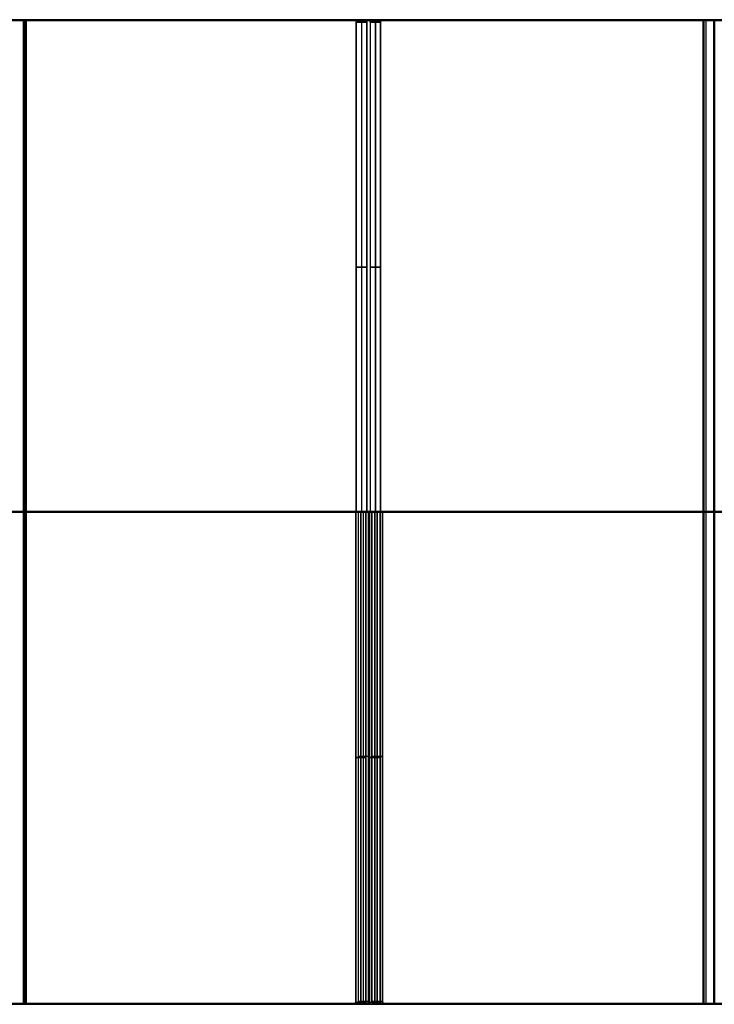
# Model space of a CAD drawing. Header units: millimetres. Extents: x -143 to 140, y -54 to 46.
# Tile 2 of 4: x -73 to -2, y -54 to 46. Entities that reach past the tile are written whole.
import ezdxf

# ---------------------------------------------------------------- set-up
doc = ezdxf.new("R2010")
doc.units = ezdxf.units.MM
doc.layers.add('1', color=18, linetype='Continuous', true_color=0x000000)

msp = doc.modelspace()

# ---------------------------------------------------------------- linework, layer by layer
at = {"layer": '1', "color": 253, "true_color": 0x98aaaf}
for p, q in [((-72.21, -53.68, 354.18), (-72.21, 46.32, 354.18)), ((-72.18, 46.32, 426.73), (-72.18, -53.68, 426.73)), ((-72.16, -53.68, 284.21), (-72.16, 46.32, 284.21)), ((-72.13, 46.32, 211.66), (-72.13, -53.68, 211.66)), ((-71.97, -53.61, 69.11), (-71.97, 46.39, 69.11)), ((-71.94, 46.39, 141.66), (-71.94, -53.61, 141.66)), ((-55.52, 46.32, 373), (-53.4, 46.32, 373)), ((-55.49, 46.32, 407.91), (-53.37, 46.32, 407.91)), ((-55.28, 46.39, 87.93), (-53.15, 46.39, 87.93)), ((-55.25, 46.39, 122.85), (-53.13, 46.39, 122.85)), ((-37.87, 46.12, 248.86), (-37.87, -3.68, 248.86)), ((-37.84, 46.12, 247.01), (-37.84, -3.68, 247.01)), ((-36.45, 46.12, 247.45), (-36.45, -3.68, 247.45)), ((-36.43, 46.12, 248.42), (-36.43, -3.68, 248.42)), ((-19.94, 46.32, 229.87), (-17.82, 46.32, 229.87)), ((-19.91, 46.32, 266), (-17.79, 46.32, 266)), ((-2.03, 46.32, 424.36), (-2.03, 46.32, 425.86)), ((-2, 46.32, 355.05), (-2, 46.32, 356.55)), ((-38.4, 21.22, 248.33), (-37.34, 21.22, 249.39)), ((-37.31, 21.22, 246.48), (-38.37, 21.22, 247.54)), ((-35.92, 21.22, 247.98), (-36.99, 21.22, 246.91)), ((-36.96, 21.22, 248.95), (-35.9, 21.22, 247.89)), ((-143.45, -3.68, 285.07), (-38.46, -3.68, 390.06)), ((-38.4, -3.68, 248.33), (-143.39, -3.68, 353.32)), ((-143.2, -3.61), (-38.21, -3.61, 104.99)), ((-37.4, -3.68, 389), (-142.39, -3.68, 284.01)), ((-142.33, -3.68, 354.38), (-37.34, -3.68, 249.39)), ((-37.15, -3.61, 103.93), (-142.14, -3.61, -1.06)), ((-108.06, -3.68, 460.49), (-3.07, -3.68, 355.5)), ((-3.02, -3.68, 282.89), (-108.01, -3.68, 177.9)), ((-107.82, -3.61, 175.42), (-38.18, -3.61, 105.78)), ((-2.01, -3.68, 356.56), (-107, -3.68, 461.55)), ((-106.95, -3.68, 176.84), (-37.31, -3.68, 246.48)), ((-1.77, -3.61, 71.49), (-106.76, -3.61, 176.48)), ((-38.28, -3.68, 390.24), (-36.16, -3.68, 390.24)), ((-38.25, -3.68, 390.68), (-36.13, -3.68, 390.68)), ((-38.22, -3.68, 248.15), (-36.1, -3.68, 248.15)), ((-38.19, -3.68, 247.71), (-36.07, -3.68, 247.71)), ((-38.04, -3.61, 105.17), (-35.91, -3.61, 105.17)), ((-38.01, -3.61, 105.61), (-35.89, -3.61, 105.61)), ((-37.93, -53.48, 389.53), (-37.93, -3.68, 389.53)), ((-37.9, -53.48, 391.38), (-37.9, -3.68, 391.38)), ((-37.68, -3.61, 104.46), (-37.68, -53.41, 104.46)), ((-37.65, -53.41, 106.31), (-37.65, -3.61, 106.31)), ((-37.22, -3.68, 391.3), (-37.22, -3.68, 389.18)), ((-37.19, -3.68, 391.74), (-37.19, -3.68, 389.61)), ((-37.16, -3.68, 247.09), (-37.16, -3.68, 249.21)), ((-37.13, -3.68, 246.65), (-37.13, -3.68, 248.77)), ((-37.04, -3.68, 391.47), (-3.1, -3.68, 425.42)), ((-3.04, -3.68, 212.97), (-36.99, -3.68, 246.91)), ((-36.98, -3.61, 106.23), (-36.98, -3.61, 104.11)), ((-36.95, -3.61, 106.67), (-36.95, -3.61, 104.55)), ((-36.8, -3.61, 106.41), (-2.86, -3.61, 140.35)), ((-36.77, -3.61, 104.37), (-2.83, -3.61, 70.43)), ((-36.51, -53.48, 390.94), (-36.51, -3.68, 390.94)), ((-36.48, -53.48, 389.97), (-36.48, -3.68, 389.97)), ((-36.27, -53.41, 105.88), (-36.27, -3.61, 105.88)), ((-36.24, -53.41, 104.9), (-36.24, -3.61, 104.9)), ((-2.04, -3.68, 424.35), (-35.98, -3.68, 390.41)), ((-35.92, -3.68, 247.98), (-1.98, -3.68, 214.03)), ((-35.9, -3.68, 247.89), (-1.96, -3.68, 281.83)), ((-1.8, -3.61, 139.29), (-35.74, -3.61, 105.34)), ((-2.01, -3.68, 424.35), (102.98, -3.68, 319.36)), ((-38.46, -28.58, 390.06), (-37.4, -28.58, 389)), ((-37.37, -28.58, 391.91), (-38.43, -28.58, 390.85)), ((-37.15, -28.51, 103.93), (-38.21, -28.51, 104.99)), ((-37.12, -28.51, 106.84), (-38.18, -28.51, 105.78)), ((-35.98, -28.58, 390.41), (-37.04, -28.58, 391.47)), ((-37.01, -28.58, 389.44), (-35.95, -28.58, 390.5)), ((-35.74, -28.51, 105.34), (-36.8, -28.51, 106.41)), ((-36.77, -28.51, 104.37), (-35.71, -28.51, 105.43)), ((-55.46, -53.68, 265.39), (-53.34, -53.68, 265.39)), ((-55.43, -53.68, 230.47), (-53.31, -53.68, 230.47)), ((-19.99, -53.68, 408.52), (-17.87, -53.68, 408.52)), ((-19.97, -53.68, 372.39), (-17.84, -53.68, 372.39)), ((-19.75, -53.61, 123.45), (-17.63, -53.61, 123.45)), ((-19.72, -53.61, 87.32), (-17.6, -53.61, 87.32)), ((-2.03, -53.68, 425.86), (-2.03, -53.68, 424.36)), ((-2, -53.68, 356.55), (-2, -53.68, 355.05))]:
    msp.add_line(p, q, dxfattribs=at)
for points in [[(-38.54, 46.32, 248.47), (-90.79, 46.32, 300.72), (-143.04, 46.32, 352.97)], [(-38.51, 46.32, 247.4), (-90.76, 46.32, 195.15), (-143.01, 46.32, 142.9)], [(-141.98, 46.32, 354.03), (-89.73, 46.32, 301.78), (-37.48, 46.32, 249.53)], [(-141.95, 46.32, 141.84), (-89.7, 46.32, 194.09), (-37.45, 46.32, 246.33)], [(-107.95, 46.32, 320.57), (-55.53, 46.32, 372.99), (-3.1, 46.32, 425.42)], [(-107.92, 46.32, 460.35), (-55.5, 46.32, 407.92), (-3.07, 46.32, 355.5)], [(-107.71, 46.39, 35.5), (-55.28, 46.39, 87.92), (-2.86, 46.39, 140.35)], [(-107.68, 46.39, 175.28), (-55.25, 46.39, 122.85), (-2.83, 46.39, 70.43)], [(-2.04, 46.32, 424.35), (-54.46, 46.32, 371.93), (-106.89, 46.32, 319.5)], [(-106.86, 46.32, 461.41), (-54.44, 46.32, 408.98), (-2.01, 46.32, 356.56)], [(-1.8, 46.39, 139.29), (-54.22, 46.39, 86.86), (-106.65, 46.39, 34.44)], [(-106.62, 46.39, 176.34), (-54.19, 46.39, 123.91), (-1.77, 46.39, 71.49)], [(-37.48, 46.32, 249.53), (-38.01, 46.32, 249), (-38.54, 46.32, 248.47)], [(-38.54, 46.32, 248.47), (-38.01, 46.32, 249), (-37.48, 46.32, 249.53)], [(-37.45, 46.32, 246.33), (-37.98, 46.32, 246.86), (-38.51, 46.32, 247.4)], [(-37.84, 46.32, 246.72), (-38.18, 46.32, 247.06), (-38.51, 46.32, 247.4)], [(-38.4, 46.12, 248.33), (-37.87, 46.12, 248.86), (-37.34, 46.12, 249.39)], [(-38.4, -3.68, 248.33), (-38.4, 21.22, 248.33), (-38.4, 46.12, 248.33)], [(-38.4, 46.12, 248.33), (-37.87, 46.12, 248.86), (-37.34, 46.12, 249.39)], [(-38.37, -3.68, 247.54), (-38.37, 21.22, 247.54), (-38.37, 46.12, 247.54)], [(-37.31, 46.12, 246.48), (-37.84, 46.12, 247.01), (-38.37, 46.12, 247.54)], [(-37.34, 46.12, 249.39), (-37.34, 21.22, 249.39), (-37.34, -3.68, 249.39)], [(-37.31, 46.12, 246.48), (-37.31, 21.22, 246.48), (-37.31, -3.68, 246.48)], [(-35.92, 46.12, 247.98), (-36.45, 46.12, 247.45), (-36.99, 46.12, 246.91)], [(-36.99, 46.12, 246.91), (-36.99, 21.22, 246.91), (-36.99, -3.68, 246.91)], [(-36.99, 46.12, 246.91), (-36.45, 46.12, 247.45), (-35.92, 46.12, 247.98)], [(-36.96, 46.12, 248.95), (-36.96, 21.22, 248.95), (-36.96, -3.68, 248.95)], [(-35.9, 46.12, 247.89), (-36.43, 46.12, 248.42), (-36.96, 46.12, 248.95)], [(-35.9, 46.12, 247.89), (-36.43, 46.12, 248.42), (-36.96, 46.12, 248.95)], [(-3.04, 46.32, 212.97), (-19.94, 46.32, 229.87), (-36.84, 46.32, 246.77)], [(-36.84, 46.32, 246.77), (-36.31, 46.32, 247.3), (-35.78, 46.32, 247.83)], [(-36.82, 46.32, 249.09), (-19.92, 46.32, 265.99), (-3.02, 46.32, 282.89)], [(-35.75, 46.32, 248.03), (-36.29, 46.32, 248.56), (-36.82, 46.32, 249.09)], [(-35.92, -3.68, 247.98), (-35.92, 21.22, 247.98), (-35.92, 46.12, 247.98)], [(-35.9, -3.68, 247.89), (-35.9, 21.22, 247.89), (-35.9, 46.12, 247.89)], [(-35.78, 46.32, 247.83), (-18.88, 46.32, 230.93), (-1.98, 46.32, 214.03)], [(-1.96, 46.32, 281.83), (-18.85, 46.32, 264.93), (-35.75, 46.32, 248.03)], [(-3.1, 46.32, 425.42), (-3.1, -3.68, 425.42), (-3.1, -53.68, 425.42)], [(-3.1, -53.68, 425.42), (-3.1, -3.68, 425.42), (-3.1, 46.32, 425.42)], [(-3.07, 46.32, 355.5), (-3.07, -3.68, 355.5), (-3.07, -53.68, 355.5)], [(-3.04, -53.68, 212.97), (-3.04, -3.68, 212.97), (-3.04, 46.32, 212.97)], [(-3.04, 46.32, 212.97), (-3.04, -3.68, 212.97), (-3.04, -53.68, 212.97)], [(-3.02, -53.68, 282.89), (-3.02, -3.68, 282.89), (-3.02, 46.32, 282.89)], [(-2.86, 46.39, 140.35), (-2.86, -3.61, 140.35), (-2.86, -53.61, 140.35)], [(-2.83, 46.39, 70.43), (-2.83, -3.61, 70.43), (-2.83, -53.61, 70.43)], [(-2.04, -53.68, 424.35), (-2.04, -3.68, 424.35), (-2.04, 46.32, 424.35)], [(-2.04, -53.68, 424.35), (-2.04, -3.68, 424.35), (-2.04, 46.32, 424.35)], [(-2.01, 46.32, 356.56), (-2.01, -3.68, 356.56), (-2.01, -53.68, 356.56)], [(-2.01, -53.68, 424.35), (-2.01, -3.68, 424.35), (-2.01, 46.32, 424.35)], [(102.84, 46.32, 319.5), (50.41, 46.32, 371.93), (-2.01, 46.32, 424.35)], [(-1.98, -53.68, 356.56), (-1.98, -3.68, 356.56), (-1.98, 46.32, 356.56)], [(-1.98, 46.32, 356.56), (50.44, 46.32, 408.98), (102.87, 46.32, 461.41)], [(-1.98, 46.32, 214.03), (-1.98, -3.68, 214.03), (-1.98, -53.68, 214.03)], [(-38.46, -3.68, 390.06), (-37.93, -3.68, 389.53), (-37.4, -3.68, 389)], [(-38.46, -3.68, 390.06), (-38.46, -28.58, 390.06), (-38.46, -53.48, 390.06)], [(-37.04, -3.68, 391.47), (-37.75, -3.68, 390.77), (-38.46, -3.68, 390.06)], [(-37.01, -3.68, 389.44), (-37.72, -3.68, 390.15), (-38.43, -3.68, 390.85)], [(-38.43, -3.68, 390.85), (-38.43, -28.58, 390.85), (-38.43, -53.48, 390.85)], [(-38.43, -3.68, 390.85), (-37.9, -3.68, 391.38), (-37.37, -3.68, 391.91)], [(-38.4, -3.68, 248.33), (-37.87, -3.68, 248.86), (-37.34, -3.68, 249.39)], [(-36.99, -3.68, 246.91), (-37.69, -3.68, 247.62), (-38.4, -3.68, 248.33)], [(-36.96, -3.68, 248.95), (-37.66, -3.68, 248.24), (-38.37, -3.68, 247.54)], [(-38.37, -3.68, 247.54), (-37.84, -3.68, 247.01), (-37.31, -3.68, 246.48)], [(-38.21, -3.61, 104.99), (-37.68, -3.61, 104.46), (-37.15, -3.61, 103.93)], [(-38.21, -3.61, 104.99), (-38.21, -28.51, 104.99), (-38.21, -53.41, 104.99)], [(-36.8, -3.61, 106.41), (-37.51, -3.61, 105.7), (-38.21, -3.61, 104.99)], [(-36.77, -3.61, 104.37), (-37.48, -3.61, 105.08), (-38.18, -3.61, 105.78)], [(-38.18, -3.61, 105.78), (-38.18, -28.51, 105.78), (-38.18, -53.41, 105.78)], [(-38.18, -3.61, 105.78), (-37.65, -3.61, 106.31), (-37.12, -3.61, 106.84)], [(-37.4, -53.48, 389), (-37.4, -28.58, 389), (-37.4, -3.68, 389)], [(-37.4, -3.68, 389), (-36.69, -3.68, 389.71), (-35.98, -3.68, 390.41)], [(-37.37, -53.48, 391.91), (-37.37, -28.58, 391.91), (-37.37, -3.68, 391.91)], [(-37.37, -3.68, 391.91), (-36.66, -3.68, 391.21), (-35.95, -3.68, 390.5)], [(-37.34, -3.68, 249.39), (-36.63, -3.68, 248.68), (-35.92, -3.68, 247.98)], [(-37.31, -3.68, 246.48), (-36.6, -3.68, 247.18), (-35.9, -3.68, 247.89)], [(-37.15, -53.41, 103.93), (-37.15, -28.51, 103.93), (-37.15, -3.61, 103.93)], [(-37.15, -3.61, 103.93), (-36.45, -3.61, 104.64), (-35.74, -3.61, 105.34)], [(-37.12, -53.41, 106.84), (-37.12, -28.51, 106.84), (-37.12, -3.61, 106.84)], [(-37.12, -3.61, 106.84), (-36.42, -3.61, 106.14), (-35.71, -3.61, 105.43)], [(-37.04, -53.48, 391.47), (-37.04, -28.58, 391.47), (-37.04, -3.68, 391.47)], [(-35.98, -3.68, 390.41), (-36.51, -3.68, 390.94), (-37.04, -3.68, 391.47)], [(-37.01, -53.48, 389.44), (-37.01, -28.58, 389.44), (-37.01, -3.68, 389.44)], [(-37.01, -3.68, 389.44), (-36.48, -3.68, 389.97), (-35.95, -3.68, 390.5)], [(-35.92, -3.68, 247.98), (-36.45, -3.68, 247.45), (-36.99, -3.68, 246.91)], [(-36.96, -3.68, 248.95), (-36.43, -3.68, 248.42), (-35.9, -3.68, 247.89)], [(-36.8, -53.41, 106.41), (-36.8, -28.51, 106.41), (-36.8, -3.61, 106.41)], [(-35.74, -3.61, 105.34), (-36.27, -3.61, 105.88), (-36.8, -3.61, 106.41)], [(-36.77, -53.41, 104.37), (-36.77, -28.51, 104.37), (-36.77, -3.61, 104.37)], [(-36.77, -3.61, 104.37), (-36.24, -3.61, 104.9), (-35.71, -3.61, 105.43)], [(-35.98, -3.68, 390.41), (-35.98, -28.58, 390.41), (-35.98, -53.48, 390.41)], [(-35.95, -3.68, 390.5), (-35.95, -28.58, 390.5), (-35.95, -53.48, 390.5)], [(-35.74, -3.61, 105.34), (-35.74, -28.51, 105.34), (-35.74, -53.41, 105.34)], [(-35.71, -3.61, 105.43), (-35.71, -28.51, 105.43), (-35.71, -53.41, 105.43)], [(-38.6, -53.68, 389.92), (-90.85, -53.68, 337.67), (-143.09, -53.68, 285.42)], [(-38.57, -53.68, 390.99), (-90.82, -53.68, 443.24), (-143.07, -53.68, 495.49)], [(-38.35, -53.61, 104.85), (-90.6, -53.61, 52.6), (-142.85, -53.61, 0.35)], [(-38.33, -53.61, 105.92), (-90.57, -53.61, 158.17), (-142.82, -53.61, 210.42)], [(-142.03, -53.68, 284.36), (-89.78, -53.68, 336.61), (-37.54, -53.68, 388.86)], [(-142, -53.68, 496.55), (-89.76, -53.68, 444.3), (-37.51, -53.68, 392.05)], [(-141.79, -53.61, -0.71), (-89.54, -53.61, 51.54), (-37.29, -53.61, 103.79)], [(-141.76, -53.61, 211.48), (-89.51, -53.61, 159.23), (-37.27, -53.61, 106.99)], [(-107.89, -53.68, 317.82), (-55.47, -53.68, 265.4), (-3.04, -53.68, 212.97)], [(-107.87, -53.68, 178.04), (-55.44, -53.68, 230.47), (-3.02, -53.68, 282.89)], [(-1.98, -53.68, 214.03), (-54.41, -53.68, 266.46), (-106.83, -53.68, 318.88)], [(-106.8, -53.68, 176.98), (-54.38, -53.68, 229.41), (-1.96, -53.68, 281.83)], [(-37.54, -53.68, 388.86), (-38.07, -53.68, 389.39), (-38.6, -53.68, 389.92)], [(-38.6, -53.68, 389.92), (-38.07, -53.68, 389.39), (-37.54, -53.68, 388.86)], [(-37.51, -53.68, 392.05), (-38.04, -53.68, 391.52), (-38.57, -53.68, 390.99)], [(-37.51, -53.68, 392.05), (-38.04, -53.68, 391.52), (-38.57, -53.68, 390.99)], [(-38.46, -53.48, 390.06), (-37.93, -53.48, 389.53), (-37.4, -53.48, 389)], [(-38.46, -53.48, 390.06), (-37.93, -53.48, 389.53), (-37.4, -53.48, 389)], [(-37.37, -53.48, 391.91), (-37.9, -53.48, 391.38), (-38.43, -53.48, 390.85)], [(-37.29, -53.61, 103.79), (-37.82, -53.61, 104.32), (-38.35, -53.61, 104.85)], [(-38.33, -53.61, 105.92), (-37.8, -53.61, 106.46), (-37.27, -53.61, 106.99)], [(-38.21, -53.41, 104.99), (-37.68, -53.41, 104.46), (-37.15, -53.41, 103.93)], [(-37.12, -53.41, 106.84), (-37.65, -53.41, 106.31), (-38.18, -53.41, 105.78)], [(-37.12, -53.41, 106.84), (-37.65, -53.41, 106.31), (-38.18, -53.41, 105.78)], [(-35.98, -53.48, 390.41), (-36.51, -53.48, 390.94), (-37.04, -53.48, 391.47)], [(-35.95, -53.48, 390.5), (-36.48, -53.48, 389.97), (-37.01, -53.48, 389.44)], [(-3.1, -53.68, 425.42), (-20, -53.68, 408.52), (-36.9, -53.68, 391.62)], [(-36.9, -53.68, 391.62), (-36.37, -53.68, 391.09), (-35.84, -53.68, 390.55)], [(-36.87, -53.68, 389.3), (-19.97, -53.68, 372.4), (-3.07, -53.68, 355.5)], [(-35.81, -53.68, 390.36), (-36.34, -53.68, 389.83), (-36.87, -53.68, 389.3)], [(-35.74, -53.41, 105.34), (-36.27, -53.41, 105.88), (-36.8, -53.41, 106.41)], [(-36.77, -53.41, 104.37), (-36.24, -53.41, 104.9), (-35.71, -53.41, 105.43)], [(-2.86, -53.61, 140.35), (-19.76, -53.61, 123.45), (-36.66, -53.61, 106.55)], [(-36.66, -53.61, 106.55), (-36.13, -53.61, 106.02), (-35.6, -53.61, 105.49)], [(-36.63, -53.61, 104.23), (-19.73, -53.61, 87.33), (-2.83, -53.61, 70.43)], [(-35.57, -53.61, 105.29), (-36.1, -53.61, 104.76), (-36.63, -53.61, 104.23)], [(-35.57, -53.61, 105.29), (-36.1, -53.61, 104.76), (-36.63, -53.61, 104.23)], [(-35.84, -53.68, 390.55), (-18.94, -53.68, 407.45), (-2.04, -53.68, 424.35)], [(-2.01, -53.68, 356.56), (-18.91, -53.68, 373.46), (-35.81, -53.68, 390.36)], [(-35.6, -53.61, 105.49), (-18.7, -53.61, 122.39), (-1.8, -53.61, 139.29)], [(-1.77, -53.61, 71.49), (-18.67, -53.61, 88.39), (-35.57, -53.61, 105.29)], [(-2.01, -53.68, 424.35), (14.89, -53.68, 407.45), (31.79, -53.68, 390.55)], [(31.82, -53.68, 390.36), (14.92, -53.68, 373.46), (-1.98, -53.68, 356.56)]]:
    msp.add_open_spline(points, degree=2, dxfattribs=at)
at = {"layer": '1', "color": 253, "true_color": 0x98aaaf, "extrusion": (0.707107, 5.77794e-13, 0.707107)}
msp.add_rational_spline([(-38.54, 46.32, 248.47), (-38.4, 46.32, 248.33), (-38.4, 46.12, 248.33)], [1, 0.707106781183, 1], degree=2, dxfattribs=at)
at = {"layer": '1', "color": 253, "true_color": 0x98aaaf, "extrusion": (-0.707107, 4.11992e-12, 0.707107)}
msp.add_rational_spline([(-38.37, 46.12, 247.54), (-38.37, 46.32, 247.54), (-38.51, 46.32, 247.4)], [1, 0.707106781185, 1], degree=2, dxfattribs=at)
at = {"layer": '1', "color": 253, "true_color": 0x98aaaf, "extrusion": (0.707107, -5.0243e-14, 0.707107)}
msp.add_rational_spline([(-37.87, 46.12, 248.86), (-37.87, 46.32, 248.86), (-38.01, 46.32, 249)], [1, 0.707106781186, 1], degree=2, dxfattribs=at)
at = {"layer": '1', "color": 253, "true_color": 0x98aaaf, "extrusion": (0.707107, -1.50729e-13, -0.707107)}
msp.add_rational_spline([(-37.84, 46.12, 247.01), (-37.84, 46.32, 247.01), (-37.98, 46.32, 246.86)], [1, 0.707106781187, 1], degree=2, dxfattribs=at)
at = {"layer": '1', "color": 253, "true_color": 0x98aaaf, "extrusion": (0.707107, -3.81846e-12, 0.707107)}
msp.add_rational_spline([(-37.34, 46.12, 249.39), (-37.34, 46.32, 249.39), (-37.48, 46.32, 249.53)], [1, 0.707106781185, 1], degree=2, dxfattribs=at)
at = {"layer": '1', "color": 253, "true_color": 0x98aaaf, "extrusion": (-0.707107, 3.89383e-12, 0.707107)}
msp.add_rational_spline([(-37.45, 46.32, 246.33), (-37.31, 46.32, 246.48), (-37.31, 46.12, 246.48)], [1, 0.707106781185, 1], degree=2, dxfattribs=at)
at = {"layer": '1', "color": 253, "true_color": 0x98aaaf, "extrusion": (0.707107, -6.53158e-13, 0.707107)}
msp.add_rational_spline([(-36.99, 46.12, 246.91), (-36.99, 46.32, 246.91), (-36.84, 46.32, 246.77)], [1, 0.707106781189, 1], degree=2, dxfattribs=at)
at = {"layer": '1', "color": 253, "true_color": 0x98aaaf, "extrusion": (0.707107, -6.83304e-12, -0.707107)}
msp.add_rational_spline([(-36.82, 46.32, 249.09), (-36.96, 46.32, 248.95), (-36.96, 46.12, 248.95)], [1, 0.707106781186, 1], degree=2, dxfattribs=at)
at = {"layer": '1', "color": 253, "true_color": 0x98aaaf, "extrusion": (0.707107, 4.52187e-13, 0.707107)}
msp.add_rational_spline([(-36.31, 46.32, 247.3), (-36.45, 46.32, 247.45), (-36.45, 46.12, 247.45)], [0.999999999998, 0.707106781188, 1], degree=2, dxfattribs=at)
at = {"layer": '1', "color": 253, "true_color": 0x98aaaf, "extrusion": (0.707107, 3.51701e-13, -0.707107)}
msp.add_rational_spline([(-36.29, 46.32, 248.56), (-36.43, 46.32, 248.42), (-36.43, 46.12, 248.42)], [1, 0.707106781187, 1], degree=2, dxfattribs=at)
at = {"layer": '1', "color": 253, "true_color": 0x98aaaf, "extrusion": (0.707107, 3.64261e-12, 0.707107)}
msp.add_rational_spline([(-35.78, 46.32, 247.83), (-35.92, 46.32, 247.98), (-35.92, 46.12, 247.98)], [1, 0.707106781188, 1], degree=2, dxfattribs=at)
at = {"layer": '1', "color": 253, "true_color": 0x98aaaf, "extrusion": (0.707107, -6.90841e-12, -0.707107)}
msp.add_rational_spline([(-35.9, 46.12, 247.89), (-35.9, 46.32, 247.89), (-35.75, 46.32, 248.03)], [1, 0.707106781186, 1], degree=2, dxfattribs=at)
at = {"layer": '1', "color": 253, "true_color": 0x98aaaf, "extrusion": (0, -1, -6.61092e-15)}
for points in [[(-3.1, 46.32, 425.42), (-2.03, 46.32, 426.49), (-0.95, 46.32, 425.42)], [(-2.86, 46.39, 140.35), (-1.78, 46.39, 141.42), (-0.71, 46.39, 140.35)]]:
    msp.add_rational_spline(points, [1, 0.707106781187, 1], degree=2, dxfattribs=at)
at = {"layer": '1', "color": 253, "true_color": 0x98aaaf, "extrusion": (-3.49634e-28, 1, 6.61092e-15)}
for points in [[(-0.92, 46.32, 355.5), (-2, 46.32, 354.42), (-3.07, 46.32, 355.5)], [(-3.07, -53.68, 355.5), (-2, -53.68, 354.42), (-0.92, -53.68, 355.5)]]:
    msp.add_rational_spline(points, [1, 0.707106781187, 1], degree=2, dxfattribs=at)
at = {"layer": '1', "color": 253, "true_color": 0x98aaaf, "extrusion": (0, 1, -6.61092e-15)}
for points in [[(-0.89, 46.32, 212.97), (-1.97, 46.32, 211.9), (-3.04, 46.32, 212.97)], [(-0.68, 46.39, 70.43), (-1.75, 46.39, 69.35), (-2.83, 46.39, 70.43)]]:
    msp.add_rational_spline(points, [1, 0.707106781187, 1], degree=2, dxfattribs=at)
at = {"layer": '1', "color": 253, "true_color": 0x98aaaf, "extrusion": (0, -1, 0)}
msp.add_rational_spline([(-3.02, 46.32, 282.89), (-1.94, 46.32, 283.97), (-0.87, 46.32, 282.89)], [1, 0.707106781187, 1], degree=2, dxfattribs=at)
at = {"layer": '1', "color": 253, "true_color": 0x98aaaf, "extrusion": (0, -1, -5.0243e-13)}
msp.add_rational_spline([(-2.01, 46.32, 424.35), (-2.03, 46.32, 424.37), (-2.04, 46.32, 424.35)], [1, 0.707106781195, 1], degree=2, dxfattribs=at)
at = {"layer": '1', "color": 253, "true_color": 0x98aaaf, "extrusion": (0, 1, -5.0243e-13)}
for points, weights in [([(-2.01, 46.32, 356.56), (-2, 46.32, 356.54), (-1.98, 46.32, 356.56)], [1, 0.707106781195, 1]), ([(-1.98, 46.32, 214.03), (-1.97, 46.32, 214.02), (-1.96, 46.32, 214.03)], [1, 0.707106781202, 1])]:
    msp.add_rational_spline(points, weights, degree=2, dxfattribs=at)
at = {"layer": '1', "color": 253, "true_color": 0x98aaaf, "extrusion": (-8.26364e-16, -1, 2.06591e-15)}
msp.add_rational_spline([(-3.1, -3.68, 425.42), (-2.03, -3.68, 426.49), (-0.95, -3.68, 425.42)], [1, 0.707106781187, 1], degree=2, dxfattribs=at)
at = {"layer": '1', "color": 253, "true_color": 0x98aaaf, "extrusion": (2.06591e-16, 1, 1.85932e-15)}
msp.add_rational_spline([(-0.92, -3.68, 355.5), (-2, -3.68, 354.42), (-3.07, -3.68, 355.5)], [1, 0.707106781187, 1], degree=2, dxfattribs=at)
at = {"layer": '1', "color": 253, "true_color": 0x98aaaf, "extrusion": (-4.13182e-16, 1, -1.65273e-15)}
msp.add_rational_spline([(-3.04, -3.68, 212.97), (-1.97, -3.68, 211.9), (-0.89, -3.68, 212.97)], [1, 0.707106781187, 1], degree=2, dxfattribs=at)
at = {"layer": '1', "color": 253, "true_color": 0x98aaaf, "extrusion": (-8.74084e-29, -1, -1.65273e-15)}
msp.add_rational_spline([(-0.87, -3.68, 282.89), (-1.94, -3.68, 283.97), (-3.02, -3.68, 282.89)], [1, 0.707106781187, 1], degree=2, dxfattribs=at)
at = {"layer": '1', "color": 253, "true_color": 0x98aaaf, "extrusion": (0, -1, -1.65273e-15)}
msp.add_rational_spline([(-2.86, -3.61, 140.35), (-1.78, -3.61, 141.42), (-0.71, -3.61, 140.35)], [1, 0.707106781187, 1], degree=2, dxfattribs=at)
at = {"layer": '1', "color": 253, "true_color": 0x98aaaf, "extrusion": (-2.06591e-16, 1, -1.44614e-15)}
msp.add_rational_spline([(-0.68, -3.61, 70.43), (-1.75, -3.61, 69.35), (-2.83, -3.61, 70.43)], [1, 0.707106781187, 1], degree=2, dxfattribs=at)
at = {"layer": '1', "color": 253, "true_color": 0x98aaaf, "extrusion": (-3.21855e-24, -1, 9.42055e-14)}
msp.add_rational_spline([(-2.04, -3.68, 424.35), (-2.03, -3.68, 424.37), (-2.01, -3.68, 424.35)], [1.00000000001, 0.707106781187, 0.999999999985], degree=2, dxfattribs=at)
at = {"layer": '1', "color": 253, "true_color": 0x98aaaf, "extrusion": (0, 1, 9.42055e-14)}
msp.add_rational_spline([(-1.98, -3.68, 356.56), (-2, -3.68, 356.54), (-2.01, -3.68, 356.56)], [1, 0.707106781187, 1], degree=2, dxfattribs=at)
at = {"layer": '1', "color": 253, "true_color": 0x98aaaf, "extrusion": (-0.707107, -3.01458e-13, 0.707107)}
msp.add_rational_spline([(-38.6, -53.68, 389.92), (-38.46, -53.68, 390.06), (-38.46, -53.48, 390.06)], [1, 0.707106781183, 1], degree=2, dxfattribs=at)
at = {"layer": '1', "color": 253, "true_color": 0x98aaaf, "extrusion": (0.707107, -9.04373e-13, 0.707107)}
msp.add_rational_spline([(-38.43, -53.48, 390.85), (-38.43, -53.68, 390.85), (-38.57, -53.68, 390.99)], [1, 0.707106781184, 1], degree=2, dxfattribs=at)
at = {"layer": '1', "color": 253, "true_color": 0x98aaaf, "extrusion": (0.707107, 5.02202e-14, -0.707107)}
msp.add_rational_spline([(-38.35, -53.61, 104.85), (-38.21, -53.61, 104.99), (-38.21, -53.41, 104.99)], [1, 0.707106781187, 1], degree=2, dxfattribs=at)
at = {"layer": '1', "color": 253, "true_color": 0x98aaaf, "extrusion": (-0.707107, 2.50668e-14, -0.707107)}
msp.add_rational_spline([(-38.18, -53.41, 105.78), (-38.18, -53.61, 105.78), (-38.33, -53.61, 105.92)], [1, 0.707106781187, 1], degree=2, dxfattribs=at)
at = {"layer": '1', "color": 253, "true_color": 0x98aaaf, "extrusion": (-0.707107, 1.25607e-13, 0.707107)}
msp.add_rational_spline([(-37.93, -53.48, 389.53), (-37.93, -53.68, 389.53), (-38.07, -53.68, 389.39)], [1, 0.707106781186, 1], degree=2, dxfattribs=at)
at = {"layer": '1', "color": 253, "true_color": 0x98aaaf, "extrusion": (0.707107, -2.51215e-13, 0.707107)}
for points, weights in [([(-37.9, -53.48, 391.38), (-37.9, -53.68, 391.38), (-38.04, -53.68, 391.52)], [1, 0.707106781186, 1]), ([(-37.51, -53.68, 392.05), (-37.37, -53.68, 391.91), (-37.37, -53.48, 391.91)], [1, 0.707106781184, 1])]:
    msp.add_rational_spline(points, weights, degree=2, dxfattribs=at)
at = {"layer": '1', "color": 253, "true_color": 0x98aaaf, "extrusion": (0.707107, -7.53737e-14, -0.707107)}
msp.add_rational_spline([(-37.68, -53.41, 104.46), (-37.68, -53.61, 104.46), (-37.82, -53.61, 104.32)], [1, 0.707106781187, 0.999999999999], degree=2, dxfattribs=at)
at = {"layer": '1', "color": 253, "true_color": 0x98aaaf, "extrusion": (-0.707107, 0, -0.707107)}
msp.add_rational_spline([(-37.65, -53.41, 106.31), (-37.65, -53.61, 106.31), (-37.8, -53.61, 106.46)], [1, 0.707106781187, 0.999999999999], degree=2, dxfattribs=at)
at = {"layer": '1', "color": 253, "true_color": 0x98aaaf, "extrusion": (-0.707107, 7.53644e-14, 0.707107)}
msp.add_rational_spline([(-37.4, -53.48, 389), (-37.4, -53.68, 389), (-37.54, -53.68, 388.86)], [1, 0.707106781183, 1], degree=2, dxfattribs=at)
at = {"layer": '1', "color": 253, "true_color": 0x98aaaf, "extrusion": (0.707107, 0, -0.707107)}
msp.add_rational_spline([(-37.15, -53.41, 103.93), (-37.15, -53.61, 103.93), (-37.29, -53.61, 103.79)], [1, 0.707106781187, 1], degree=2, dxfattribs=at)
at = {"layer": '1', "color": 253, "true_color": 0x98aaaf, "extrusion": (-0.707107, 1.50747e-13, -0.707107)}
msp.add_rational_spline([(-37.27, -53.61, 106.99), (-37.12, -53.61, 106.84), (-37.12, -53.41, 106.84)], [1, 0.707106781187, 1], degree=2, dxfattribs=at)
at = {"layer": '1', "color": 253, "true_color": 0x98aaaf, "extrusion": (0.707107, 7.03401e-13, -0.707107)}
msp.add_rational_spline([(-37.04, -53.48, 391.47), (-37.04, -53.68, 391.47), (-36.9, -53.68, 391.62)], [1, 0.707106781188, 1], degree=2, dxfattribs=at)
at = {"layer": '1', "color": 253, "true_color": 0x98aaaf, "extrusion": (0.707107, 3.59244e-12, 0.707107)}
msp.add_rational_spline([(-36.87, -53.68, 389.3), (-37.01, -53.68, 389.44), (-37.01, -53.48, 389.44)], [1, 0.707106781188, 1], degree=2, dxfattribs=at)
at = {"layer": '1', "color": 253, "true_color": 0x98aaaf, "extrusion": (0.707107, -3.86871e-12, -0.707107)}
msp.add_rational_spline([(-36.8, -53.41, 106.41), (-36.8, -53.61, 106.41), (-36.66, -53.61, 106.55)], [1, 0.707106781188, 1], degree=2, dxfattribs=at)
at = {"layer": '1', "color": 253, "true_color": 0x98aaaf, "extrusion": (-0.707107, -3.71798e-12, -0.707107)}
msp.add_rational_spline([(-36.63, -53.61, 104.23), (-36.77, -53.61, 104.37), (-36.77, -53.41, 104.37)], [1, 0.707106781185, 1], degree=2, dxfattribs=at)
at = {"layer": '1', "color": 253, "true_color": 0x98aaaf, "extrusion": (-0.707107, 5.02202e-14, 0.707107)}
msp.add_rational_spline([(-36.37, -53.68, 391.09), (-36.51, -53.68, 390.94), (-36.51, -53.48, 390.94)], [0.999999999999, 0.707106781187, 1], degree=2, dxfattribs=at)
at = {"layer": '1', "color": 253, "true_color": 0x98aaaf, "extrusion": (0.707107, 1.50661e-13, 0.707107)}
msp.add_rational_spline([(-36.34, -53.68, 389.83), (-36.48, -53.68, 389.97), (-36.48, -53.48, 389.97)], [0.999999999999, 0.707106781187, 1], degree=2, dxfattribs=at)
at = {"layer": '1', "color": 253, "true_color": 0x98aaaf, "extrusion": (-0.707107, 0, 0.707107)}
msp.add_rational_spline([(-36.13, -53.61, 106.02), (-36.27, -53.61, 105.88), (-36.27, -53.41, 105.88)], [0.999999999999, 0.707106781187, 1], degree=2, dxfattribs=at)
at = {"layer": '1', "color": 253, "true_color": 0x98aaaf, "extrusion": (-0.707107, 1.00486e-13, -0.707107)}
msp.add_rational_spline([(-36.1, -53.61, 104.76), (-36.24, -53.61, 104.9), (-36.24, -53.41, 104.9)], [1, 0.707106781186, 1], degree=2, dxfattribs=at)
at = {"layer": '1', "color": 253, "true_color": 0x98aaaf, "extrusion": (0.707107, -3.0397e-12, -0.707107)}
msp.add_rational_spline([(-35.84, -53.68, 390.55), (-35.98, -53.68, 390.41), (-35.98, -53.48, 390.41)], [1, 0.707106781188, 1], degree=2, dxfattribs=at)
at = {"layer": '1', "color": 253, "true_color": 0x98aaaf, "extrusion": (0.707107, 2.16042e-12, 0.707107)}
msp.add_rational_spline([(-35.95, -53.48, 390.5), (-35.95, -53.68, 390.5), (-35.81, -53.68, 390.36)], [1, 0.707106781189, 1], degree=2, dxfattribs=at)
at = {"layer": '1', "color": 253, "true_color": 0x98aaaf, "extrusion": (0.707107, -7.28523e-12, -0.707107)}
msp.add_rational_spline([(-35.6, -53.61, 105.49), (-35.74, -53.61, 105.34), (-35.74, -53.41, 105.34)], [1, 0.707106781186, 1], degree=2, dxfattribs=at)
at = {"layer": '1', "color": 253, "true_color": 0x98aaaf, "extrusion": (-0.707107, -3.0397e-12, -0.707107)}
msp.add_rational_spline([(-35.71, -53.41, 105.43), (-35.71, -53.61, 105.43), (-35.57, -53.61, 105.29)], [1, 0.707106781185, 1], degree=2, dxfattribs=at)
at = {"layer": '1', "color": 253, "true_color": 0x98aaaf, "extrusion": (0, -1, -5.28873e-14)}
msp.add_rational_spline([(-0.95, -53.68, 425.42), (-2.03, -53.68, 426.49), (-3.1, -53.68, 425.42)], [1, 0.707106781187, 1], degree=2, dxfattribs=at)
at = {"layer": '1', "color": 253, "true_color": 0x98aaaf, "extrusion": (0, 1, -5.28873e-14)}
msp.add_rational_spline([(-3.04, -53.68, 212.97), (-1.97, -53.68, 211.9), (-0.89, -53.68, 212.97)], [1, 0.707106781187, 1], degree=2, dxfattribs=at)
at = {"layer": '1', "color": 253, "true_color": 0x98aaaf, "extrusion": (0, -1, 5.94982e-14)}
msp.add_rational_spline([(-0.87, -53.68, 282.89), (-1.94, -53.68, 283.97), (-3.02, -53.68, 282.89)], [1, 0.707106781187, 1], degree=2, dxfattribs=at)
at = {"layer": '1', "color": 253, "true_color": 0x98aaaf, "extrusion": (0, -1, 3.30546e-14)}
msp.add_rational_spline([(-0.71, -53.61, 140.35), (-1.78, -53.61, 141.42), (-2.86, -53.61, 140.35)], [1, 0.707106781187, 1], degree=2, dxfattribs=at)
at = {"layer": '1', "color": 253, "true_color": 0x98aaaf, "extrusion": (0, 1, 0)}
msp.add_rational_spline([(-2.83, -53.61, 70.43), (-1.75, -53.61, 69.35), (-0.68, -53.61, 70.43)], [1, 0.707106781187, 1], degree=2, dxfattribs=at)
at = {"layer": '1', "color": 253, "true_color": 0x98aaaf, "extrusion": (0, -1, 1.00486e-12)}
msp.add_rational_spline([(-2.04, -53.68, 424.35), (-2.03, -53.68, 424.37), (-2.01, -53.68, 424.35)], [1, 0.707106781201, 1], degree=2, dxfattribs=at)
at = {"layer": '1', "color": 253, "true_color": 0x98aaaf, "extrusion": (0, 1, -4.52187e-12)}
msp.add_rational_spline([(-1.98, -53.68, 356.56), (-2, -53.68, 356.54), (-2.01, -53.68, 356.56)], [1, 0.707106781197, 1], degree=2, dxfattribs=at)
at = {"layer": '1', "color": 253, "true_color": 0x98aaaf, "extrusion": (0, 1, 5.0243e-13)}
msp.add_rational_spline([(-1.96, -53.68, 214.03), (-1.97, -53.68, 214.02), (-1.98, -53.68, 214.03)], [1, 0.707106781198, 1], degree=2, dxfattribs=at)

doc.saveas('drawing.dxf')
